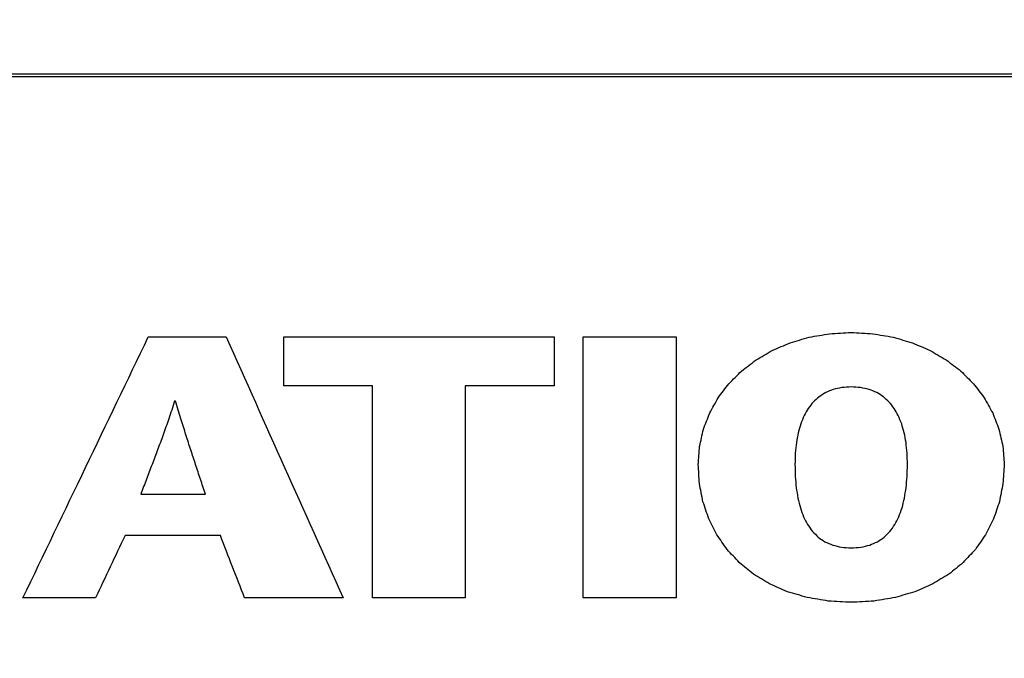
# Model space of a CAD drawing. Header units: inches. Extents: x 0 to 34, y 0 to 22.
# Tile 20 of 76: x 5.172 to 5.447, y 17.013 to 17.191. Entities that reach past the tile are written whole.
import ezdxf

# ---------------------------------------------------------------- set-up
doc = ezdxf.new("R2010")
doc.units = ezdxf.units.IN
doc.header["$LTSCALE"] = 1.87
doc.header["$MEASUREMENT"] = 0
doc.layers.get('0').update_dxf_attribs({"linetype": 'CONTINUOUS'})
doc.layers.add('DATUMCURVES', color=7, linetype='CONTINUOUS')
doc.layers.add('DIMENSIONS', color=7, linetype='CONTINUOUS')
doc.styles.get("Standard").update_dxf_attribs({"font": 'txt', "width": 0.8})
doc.dimstyles.new('DIMSTYLE_1', dxfattribs={"dimtxt": 0.125, "dimasz": 0.18, "dimexe": 0.18, "dimexo": 0.0625, "dimgap": 0.09, "dimtad": 0, "dimtih": 1, "dimtoh": 1, "dimlfac": 2, "dimzin": 4, "dimdsep": 46, "dimtxsty": 'STANDARD', "dimblk": '_FILLED', "dimblk1": '_FILLED', "dimblk2": '_FILLED', "dimcen": 0.09, "dimadec": 0, "dimazin": 0, "dimtp": 0.01, "dimtm": 0.01, "dimtfac": 1, "dimtofl": 0, "dimtmove": 0, "dimatfit": 3, "dimldrblk": '_FILLED', "dimfxl": 1, "dimtolj": 1, "dimtzin": 4, "dimarcsym": 0})

# ---------------------------------------------------------------- blocks, each defined once
blk = doc.blocks.new('_FILLED')
at = {"color": 0, "linetype": 'BYBLOCK'}
blk.add_solid([(0, 0), (-1, 0.1736), (-1, -0.1736)], dxfattribs=at)
blk = doc.blocks.new('*D4')
at = {"layer": 'DIMENSIONS', "color": 2, "linetype": 'CONTINUOUS'}
for p, q in [((4.21834, 15.73247), (4.21834, 19.55047)), ((9.9503, 18.05047), (9.9503, 19.55047)), ((4.21834, 19.42547), (7.29977, 19.42547)), ((9.9503, 19.42547), (8.74977, 19.42547)), ((9.9503, 16.50913), (9.9503, 17.80047))]:
    blk.add_line(p, q, dxfattribs=at)
at = {"layer": 'DIMENSIONS', "color": 2, "linetype": 'CONTINUOUS', "xscale": 0.18, "yscale": 0.18, "zscale": 0.18, "rotation": 180}
blk.add_blockref('_FILLED', (4.21834, 19.42547), dxfattribs=at)
at = {"layer": 'DIMENSIONS', "color": 2, "linetype": 'CONTINUOUS', "xscale": 0.18, "yscale": 0.18, "zscale": 0.18}
blk.add_blockref('_FILLED', (9.9503, 19.42547), dxfattribs=at)
at = {"layer": 'DIMENSIONS', "color": 2, "linetype": 'CONTINUOUS', "width": 0.8}
for s, p in [('[', (7.98727, 19.36297)), (']', (8.58727, 19.36297)), ('11.46', (7.36227, 19.36297)), ('291.2', (8.08727, 19.36297))]:
    blk.add_text(s, height=0.125, dxfattribs=at).set_placement(p)

msp = doc.modelspace()

# ---------------------------------------------------------------- linework, layer by layer
at = {"color": 7, "linetype": 'CONTINUOUS'}
for p, q in [((9.7053, 17.17622), (4.46334, 17.17622)), ((9.56132, 17.17547), (4.60732, 17.17547))]:
    msp.add_line(p, q, dxfattribs=at)
at = {"layer": 'DATUMCURVES', "color": 40, "linetype": 'CONTINUOUS'}
for points in [[(5.17322, 17.0302, 4.06429), (5.18486, 17.05445, 4.04914), (5.1965, 17.0787, 4.03399), (5.20815, 17.10295, 4.01883)], [(5.20815, 17.10295, 4.01883), (5.21538, 17.10295, 4.01883), (5.22261, 17.10295, 4.01883), (5.22984, 17.10295, 4.01883)], [(5.22984, 17.10295, 4.01883), (5.24071, 17.0787, 4.03399), (5.25157, 17.05445, 4.04914), (5.26244, 17.0302, 4.06429)], [(5.24591, 17.08935, 4.02734), (5.24591, 17.09388, 4.0245), (5.24591, 17.09842, 4.02166), (5.24591, 17.10296, 4.01883)], [(5.24591, 17.10296, 4.01883), (5.27103, 17.10296, 4.01883), (5.29615, 17.10296, 4.01883), (5.32128, 17.10296, 4.01883)], [(5.32128, 17.10296, 4.01883), (5.32128, 17.09842, 4.02166), (5.32128, 17.09388, 4.0245), (5.32128, 17.08935, 4.02734)], [(5.32941, 17.03021, 4.06429), (5.32941, 17.05446, 4.04914), (5.32941, 17.07871, 4.03398), (5.32941, 17.10296, 4.01883)], [(5.32941, 17.10296, 4.01883), (5.33803, 17.10296, 4.01883), (5.34665, 17.10296, 4.01883), (5.35527, 17.10296, 4.01883)], [(5.35527, 17.10296, 4.01883), (5.35527, 17.07871, 4.03398), (5.35527, 17.05446, 4.04914), (5.35527, 17.03021, 4.06429)], [(5.38704, 17.10131, 4.01986), (5.38882, 17.10184, 4.01953), (5.3906, 17.10236, 4.0192), (5.39238, 17.10288, 4.01887)], [(5.39238, 17.10288, 4.01887), (5.39428, 17.10321, 4.01867), (5.39618, 17.10353, 4.01847), (5.39808, 17.10386, 4.01827)], [(5.39808, 17.10386, 4.01827), (5.40009, 17.10397, 4.0182), (5.40209, 17.10408, 4.01813), (5.4041, 17.10419, 4.01806)], [(5.4041, 17.10419, 4.01806), (5.4061, 17.10408, 4.01813), (5.4081, 17.10397, 4.0182), (5.41011, 17.10386, 4.01827)], [(5.41011, 17.10386, 4.01827), (5.41201, 17.10353, 4.01847), (5.41391, 17.10321, 4.01867), (5.41581, 17.10288, 4.01887)], [(5.41581, 17.10288, 4.01887), (5.41759, 17.10236, 4.0192), (5.41937, 17.10184, 4.01953), (5.42115, 17.10131, 4.01986)], [(5.38209, 17.09918, 4.02119), (5.38374, 17.09989, 4.02074), (5.38539, 17.1006, 4.0203), (5.38704, 17.10131, 4.01986)], [(5.42115, 17.10131, 4.01986), (5.4228, 17.1006, 4.0203), (5.42445, 17.09989, 4.02074), (5.4261, 17.09918, 4.02119)], [(5.37758, 17.09655, 4.02284), (5.37908, 17.09742, 4.02229), (5.38059, 17.0983, 4.02174), (5.38209, 17.09918, 4.02119)], [(5.4261, 17.09918, 4.02119), (5.4276, 17.0983, 4.02174), (5.42911, 17.09742, 4.02229), (5.43061, 17.09655, 4.02284)], [(5.37353, 17.09344, 4.02478), (5.37488, 17.09447, 4.02413), (5.37623, 17.09551, 4.02348), (5.37758, 17.09655, 4.02284)], [(5.43061, 17.09655, 4.02284), (5.43196, 17.09551, 4.02348), (5.43331, 17.09447, 4.02413), (5.43466, 17.09344, 4.02478)], [(5.37001, 17.0899, 4.02699), (5.37118, 17.09108, 4.02625), (5.37236, 17.09226, 4.02551), (5.37353, 17.09344, 4.02478)], [(5.43466, 17.09344, 4.02478), (5.43583, 17.09226, 4.02551), (5.43701, 17.09108, 4.02625), (5.43818, 17.0899, 4.02699)], [(5.27067, 17.08935, 4.02734), (5.26241, 17.08935, 4.02734), (5.25416, 17.08935, 4.02734), (5.24591, 17.08935, 4.02734)], [(5.27067, 17.03021, 4.06429), (5.27067, 17.04992, 4.05197), (5.27067, 17.06963, 4.03965), (5.27067, 17.08935, 4.02734)], [(5.32128, 17.08935, 4.02734), (5.31302, 17.08935, 4.02734), (5.30477, 17.08935, 4.02734), (5.29652, 17.08935, 4.02734)], [(5.29652, 17.08935, 4.02734), (5.29652, 17.06963, 4.03965), (5.29652, 17.04992, 4.05197), (5.29652, 17.03021, 4.06429)], [(5.36703, 17.086, 4.02943), (5.36802, 17.0873, 4.02861), (5.36901, 17.0886, 4.0278), (5.37001, 17.0899, 4.02699)], [(5.40147, 17.08884, 4.02765), (5.40068, 17.08867, 4.02776), (5.39989, 17.08849, 4.02787), (5.3991, 17.08831, 4.02798)], [(5.4041, 17.08902, 4.02754), (5.40322, 17.08896, 4.02758), (5.40235, 17.0889, 4.02761), (5.40147, 17.08884, 4.02765)], [(5.40672, 17.08884, 4.02765), (5.40585, 17.0889, 4.02761), (5.40497, 17.08896, 4.02758), (5.4041, 17.08902, 4.02754)], [(5.40909, 17.08831, 4.02798), (5.4083, 17.08849, 4.02787), (5.40751, 17.08867, 4.02776), (5.40672, 17.08884, 4.02765)], [(5.43818, 17.0899, 4.02699), (5.43917, 17.0886, 4.0278), (5.44016, 17.0873, 4.02861), (5.44116, 17.086, 4.02943)], [(5.39513, 17.08628, 4.02925), (5.39458, 17.08579, 4.02956), (5.39404, 17.0853, 4.02987), (5.3935, 17.0848, 4.03017)], [(5.39699, 17.08745, 4.02852), (5.39637, 17.08706, 4.02876), (5.39575, 17.08667, 4.02901), (5.39513, 17.08628, 4.02925)], [(5.3991, 17.08831, 4.02798), (5.3984, 17.08803, 4.02816), (5.39769, 17.08774, 4.02834), (5.39699, 17.08745, 4.02852)], [(5.4112, 17.08745, 4.02852), (5.41049, 17.08774, 4.02834), (5.40979, 17.08803, 4.02816), (5.40909, 17.08831, 4.02798)], [(5.41306, 17.08628, 4.02925), (5.41244, 17.08667, 4.02901), (5.41182, 17.08706, 4.02876), (5.4112, 17.08745, 4.02852)], [(5.41469, 17.0848, 4.03017), (5.41414, 17.0853, 4.02987), (5.4136, 17.08579, 4.02956), (5.41306, 17.08628, 4.02925)], [(5.2155, 17.08508, 4.03), (5.21523, 17.08424, 4.03053), (5.21495, 17.08339, 4.03106), (5.21468, 17.08255, 4.03158)], [(5.21575, 17.08508, 4.03), (5.21566, 17.08508, 4.03), (5.21558, 17.08508, 4.03), (5.2155, 17.08508, 4.03)], [(5.2165, 17.08255, 4.03158), (5.21625, 17.08339, 4.03106), (5.216, 17.08424, 4.03053), (5.21575, 17.08508, 4.03)], [(5.36465, 17.08175, 4.03208), (5.36544, 17.08316, 4.0312), (5.36624, 17.08458, 4.03031), (5.36703, 17.086, 4.02943)], [(5.3935, 17.0848, 4.03017), (5.39304, 17.08422, 4.03054), (5.39258, 17.08363, 4.03091), (5.39212, 17.08304, 4.03127)], [(5.41607, 17.08304, 4.03127), (5.41561, 17.08363, 4.03091), (5.41515, 17.08422, 4.03054), (5.41469, 17.0848, 4.03017)], [(5.44116, 17.086, 4.02943), (5.44195, 17.08458, 4.03031), (5.44275, 17.08316, 4.0312), (5.44354, 17.08175, 4.03208)], [(5.21468, 17.08255, 4.03158), (5.21441, 17.08175, 4.03208), (5.21414, 17.08095, 4.03258), (5.21388, 17.08014, 4.03308)], [(5.21723, 17.08014, 4.03308), (5.21699, 17.08095, 4.03258), (5.21674, 17.08175, 4.03208), (5.2165, 17.08255, 4.03158)], [(5.3629, 17.0772, 4.03492), (5.36348, 17.07872, 4.03398), (5.36406, 17.08023, 4.03303), (5.36465, 17.08175, 4.03208)], [(5.39096, 17.08102, 4.03254), (5.39065, 17.08026, 4.03301), (5.39034, 17.0795, 4.03349), (5.39003, 17.07874, 4.03396)], [(5.39212, 17.08304, 4.03127), (5.39173, 17.08237, 4.03169), (5.39134, 17.08169, 4.03212), (5.39096, 17.08102, 4.03254)], [(5.41723, 17.08102, 4.03254), (5.41684, 17.08169, 4.03212), (5.41646, 17.08237, 4.03169), (5.41607, 17.08304, 4.03127)], [(5.41817, 17.07874, 4.03396), (5.41785, 17.0795, 4.03349), (5.41754, 17.08026, 4.03301), (5.41723, 17.08102, 4.03254)], [(5.44354, 17.08175, 4.03208), (5.44412, 17.08023, 4.03303), (5.44471, 17.07872, 4.03398), (5.44529, 17.0772, 4.03492)], [(5.21308, 17.07785, 4.03452), (5.21281, 17.07711, 4.03498), (5.21255, 17.07638, 4.03544), (5.21229, 17.07564, 4.0359)], [(5.21388, 17.08014, 4.03308), (5.21361, 17.07938, 4.03356), (5.21334, 17.07861, 4.03404), (5.21308, 17.07785, 4.03452)], [(5.21795, 17.07785, 4.03452), (5.21771, 17.07861, 4.03404), (5.21747, 17.07938, 4.03356), (5.21723, 17.08014, 4.03308)], [(5.21864, 17.07564, 4.0359), (5.21841, 17.07638, 4.03544), (5.21818, 17.07711, 4.03498), (5.21795, 17.07785, 4.03452)], [(5.39003, 17.07874, 4.03396), (5.38979, 17.0779, 4.03449), (5.38955, 17.07706, 4.03501), (5.38931, 17.07622, 4.03554)], [(5.41888, 17.07622, 4.03554), (5.41864, 17.07706, 4.03501), (5.4184, 17.0779, 4.03449), (5.41817, 17.07874, 4.03396)], [(5.21229, 17.07564, 4.0359), (5.21203, 17.07493, 4.03634), (5.21177, 17.07422, 4.03679), (5.21151, 17.0735, 4.03723)], [(5.21933, 17.0735, 4.03723), (5.2191, 17.07422, 4.03679), (5.21887, 17.07493, 4.03634), (5.21864, 17.07564, 4.0359)], [(5.36182, 17.07241, 4.03792), (5.36218, 17.074, 4.03692), (5.36254, 17.0756, 4.03592), (5.3629, 17.0772, 4.03492)], [(5.38931, 17.07622, 4.03554), (5.38914, 17.0753, 4.03611), (5.38897, 17.07439, 4.03668), (5.38881, 17.07348, 4.03725)], [(5.41939, 17.07348, 4.03725), (5.41922, 17.07439, 4.03668), (5.41905, 17.0753, 4.03611), (5.41888, 17.07622, 4.03554)], [(5.44529, 17.0772, 4.03492), (5.44565, 17.0756, 4.03592), (5.44601, 17.074, 4.03692), (5.44637, 17.07241, 4.03792)], [(5.21151, 17.0735, 4.03723), (5.21125, 17.07281, 4.03767), (5.21099, 17.07212, 4.0381), (5.21074, 17.07143, 4.03853)], [(5.22001, 17.07143, 4.03853), (5.21978, 17.07212, 4.0381), (5.21955, 17.07281, 4.03767), (5.21933, 17.0735, 4.03723)], [(5.36145, 17.06741, 4.04104), (5.36157, 17.06907, 4.04), (5.36169, 17.07074, 4.03896), (5.36182, 17.07241, 4.03792)], [(5.38881, 17.07348, 4.03725), (5.38871, 17.0725, 4.03786), (5.38861, 17.07152, 4.03848), (5.38851, 17.07054, 4.03909)], [(5.41968, 17.07054, 4.03909), (5.41958, 17.07152, 4.03848), (5.41948, 17.0725, 4.03786), (5.41939, 17.07348, 4.03725)], [(5.44637, 17.07241, 4.03792), (5.44649, 17.07074, 4.03896), (5.44662, 17.06907, 4.04), (5.44674, 17.06741, 4.04104)], [(5.21074, 17.07143, 4.03853), (5.21048, 17.07074, 4.03896), (5.21022, 17.07006, 4.03938), (5.20997, 17.06938, 4.03981)], [(5.22068, 17.06938, 4.03981), (5.22045, 17.07006, 4.03938), (5.22023, 17.07074, 4.03896), (5.22001, 17.07143, 4.03853)], [(5.38851, 17.07054, 4.03909), (5.38847, 17.06949, 4.03974), (5.38844, 17.06845, 4.04039), (5.38841, 17.06741, 4.04104)], [(5.41978, 17.06741, 4.04104), (5.41975, 17.06845, 4.04039), (5.41971, 17.06949, 4.03974), (5.41968, 17.07054, 4.03909)], [(5.20919, 17.06736, 4.04108), (5.20893, 17.06668, 4.0415), (5.20867, 17.06601, 4.04192), (5.20842, 17.06533, 4.04234)], [(5.20997, 17.06938, 4.03981), (5.20971, 17.06871, 4.04023), (5.20945, 17.06803, 4.04065), (5.20919, 17.06736, 4.04108)], [(5.22135, 17.06736, 4.04108), (5.22112, 17.06803, 4.04065), (5.2209, 17.06871, 4.04023), (5.22068, 17.06938, 4.03981)], [(5.22202, 17.06533, 4.04234), (5.22179, 17.06601, 4.04192), (5.22157, 17.06668, 4.0415), (5.22135, 17.06736, 4.04108)], [(5.36179, 17.06208, 4.04437), (5.36167, 17.06386, 4.04326), (5.36156, 17.06563, 4.04215), (5.36145, 17.06741, 4.04104)], [(5.38841, 17.06741, 4.04104), (5.38844, 17.06629, 4.04174), (5.38847, 17.06518, 4.04244), (5.3885, 17.06406, 4.04313)], [(5.41969, 17.06406, 4.04313), (5.41972, 17.06518, 4.04244), (5.41975, 17.06629, 4.04174), (5.41978, 17.06741, 4.04104)], [(5.44674, 17.06741, 4.04104), (5.44663, 17.06563, 4.04215), (5.44652, 17.06386, 4.04326), (5.44641, 17.06208, 4.04437)], [(5.20842, 17.06533, 4.04234), (5.20816, 17.06465, 4.04276), (5.2079, 17.06397, 4.04319), (5.20764, 17.06329, 4.04361)], [(5.2227, 17.06329, 4.04361), (5.22247, 17.06397, 4.04319), (5.22224, 17.06465, 4.04276), (5.22202, 17.06533, 4.04234)], [(5.20764, 17.06329, 4.04361), (5.20738, 17.0626, 4.04405), (5.20712, 17.06191, 4.04448), (5.20686, 17.06122, 4.04491)], [(5.22338, 17.06122, 4.04491), (5.22315, 17.06191, 4.04448), (5.22292, 17.0626, 4.04405), (5.2227, 17.06329, 4.04361)], [(5.36278, 17.05701, 4.04754), (5.36245, 17.0587, 4.04648), (5.36212, 17.06039, 4.04543), (5.36179, 17.06208, 4.04437)], [(5.3885, 17.06406, 4.04313), (5.38859, 17.06302, 4.04379), (5.38868, 17.06197, 4.04444), (5.38877, 17.06092, 4.0451)], [(5.41942, 17.06092, 4.0451), (5.41951, 17.06197, 4.04444), (5.4196, 17.06302, 4.04379), (5.41969, 17.06406, 4.04313)], [(5.44641, 17.06208, 4.04437), (5.44607, 17.06039, 4.04543), (5.44574, 17.0587, 4.04648), (5.44541, 17.05701, 4.04754)], [(5.20686, 17.06122, 4.04491), (5.20659, 17.06051, 4.04535), (5.20633, 17.0598, 4.0458), (5.20607, 17.05909, 4.04624)], [(5.20607, 17.05909, 4.04624), (5.21207, 17.05909, 4.04624), (5.21807, 17.05909, 4.04624), (5.22408, 17.05909, 4.04624)], [(5.22408, 17.05909, 4.04624), (5.22384, 17.0598, 4.0458), (5.22361, 17.06051, 4.04535), (5.22338, 17.06122, 4.04491)], [(5.38877, 17.06092, 4.0451), (5.38893, 17.05994, 4.04571), (5.38908, 17.05896, 4.04632), (5.38924, 17.05798, 4.04693)], [(5.41895, 17.05798, 4.04693), (5.41911, 17.05896, 4.04632), (5.41926, 17.05994, 4.04571), (5.41942, 17.06092, 4.0451)], [(5.36441, 17.05223, 4.05053), (5.36386, 17.05383, 4.04953), (5.36332, 17.05542, 4.04853), (5.36278, 17.05701, 4.04754)], [(5.38924, 17.05798, 4.04693), (5.38947, 17.05708, 4.0475), (5.38969, 17.05617, 4.04806), (5.38992, 17.05527, 4.04863)], [(5.41828, 17.05527, 4.04863), (5.4185, 17.05617, 4.04806), (5.41873, 17.05708, 4.0475), (5.41895, 17.05798, 4.04693)], [(5.44541, 17.05701, 4.04754), (5.44487, 17.05542, 4.04853), (5.44432, 17.05383, 4.04953), (5.44378, 17.05223, 4.05053)], [(5.38992, 17.05527, 4.04863), (5.39021, 17.05445, 4.04914), (5.39051, 17.05363, 4.04965), (5.39081, 17.05281, 4.05016)], [(5.41738, 17.05281, 4.05016), (5.41768, 17.05363, 4.04965), (5.41798, 17.05445, 4.04914), (5.41828, 17.05527, 4.04863)], [(5.36665, 17.04778, 4.05331), (5.3659, 17.04926, 4.05238), (5.36515, 17.05075, 4.05145), (5.36441, 17.05223, 4.05053)], [(5.39081, 17.05281, 4.05016), (5.39118, 17.05208, 4.05062), (5.39156, 17.05135, 4.05108), (5.39193, 17.05062, 4.05153)], [(5.39193, 17.05062, 4.05153), (5.39238, 17.04998, 4.05193), (5.39284, 17.04935, 4.05233), (5.39329, 17.04871, 4.05273)], [(5.4149, 17.04871, 4.05273), (5.41535, 17.04935, 4.05233), (5.4158, 17.04998, 4.05193), (5.41626, 17.05062, 4.05153)], [(5.41626, 17.05062, 4.05153), (5.41663, 17.05135, 4.05108), (5.41701, 17.05208, 4.05062), (5.41738, 17.05281, 4.05016)], [(5.44378, 17.05223, 4.05053), (5.44303, 17.05075, 4.05145), (5.44229, 17.04926, 4.05238), (5.44154, 17.04778, 4.05331)], [(5.36949, 17.0437, 4.05586), (5.36854, 17.04506, 4.05501), (5.3676, 17.04642, 4.05416), (5.36665, 17.04778, 4.05331)], [(5.39329, 17.04871, 4.05273), (5.39383, 17.04818, 4.05306), (5.39437, 17.04764, 4.05339), (5.39491, 17.04711, 4.05373)], [(5.41328, 17.04711, 4.05373), (5.41382, 17.04764, 4.05339), (5.41436, 17.04818, 4.05306), (5.4149, 17.04871, 4.05273)], [(5.44154, 17.04778, 4.05331), (5.4406, 17.04642, 4.05416), (5.43965, 17.04506, 4.05501), (5.43871, 17.0437, 4.05586)], [(5.20166, 17.04756, 4.05345), (5.19892, 17.04177, 4.05706), (5.19618, 17.03599, 4.06068), (5.19344, 17.0302, 4.06429)], [(5.22825, 17.04756, 4.05345), (5.21938, 17.04756, 4.05345), (5.21052, 17.04756, 4.05345), (5.20166, 17.04756, 4.05345)], [(5.23499, 17.0302, 4.06429), (5.23274, 17.03599, 4.06068), (5.23049, 17.04177, 4.05706), (5.22825, 17.04756, 4.05345)], [(5.39491, 17.04711, 4.05373), (5.39553, 17.04668, 4.05399), (5.39616, 17.04626, 4.05426), (5.39678, 17.04583, 4.05452)], [(5.39678, 17.04583, 4.05452), (5.3975, 17.04552, 4.05472), (5.39821, 17.04521, 4.05492), (5.39893, 17.0449, 4.05511)], [(5.40926, 17.0449, 4.05511), (5.40997, 17.04521, 4.05492), (5.41069, 17.04552, 4.05472), (5.41141, 17.04583, 4.05452)], [(5.41141, 17.04583, 4.05452), (5.41203, 17.04626, 4.05426), (5.41266, 17.04668, 4.05399), (5.41328, 17.04711, 4.05373)], [(5.37289, 17.04003, 4.05815), (5.37176, 17.04125, 4.05739), (5.37062, 17.04248, 4.05662), (5.36949, 17.0437, 4.05586)], [(5.39893, 17.0449, 4.05511), (5.39974, 17.0447, 4.05523), (5.40055, 17.04451, 4.05535), (5.40137, 17.04432, 4.05547)], [(5.40137, 17.04432, 4.05547), (5.40228, 17.04425, 4.05551), (5.40319, 17.04419, 4.05555), (5.4041, 17.04412, 4.05559)], [(5.4041, 17.04412, 4.05559), (5.405, 17.04419, 4.05555), (5.40591, 17.04425, 4.05551), (5.40682, 17.04432, 4.05547)], [(5.40682, 17.04432, 4.05547), (5.40763, 17.04451, 4.05535), (5.40844, 17.0447, 4.05523), (5.40926, 17.0449, 4.05511)], [(5.43871, 17.0437, 4.05586), (5.43757, 17.04248, 4.05662), (5.43643, 17.04125, 4.05739), (5.4353, 17.04003, 4.05815)], [(5.37685, 17.03681, 4.06016), (5.37553, 17.03789, 4.05949), (5.37421, 17.03896, 4.05882), (5.37289, 17.04003, 4.05815)], [(5.4353, 17.04003, 4.05815), (5.43398, 17.03896, 4.05882), (5.43266, 17.03789, 4.05949), (5.43134, 17.03681, 4.06016)], [(5.38133, 17.03409, 4.06186), (5.37983, 17.035, 4.06129), (5.37834, 17.03591, 4.06073), (5.37685, 17.03681, 4.06016)], [(5.43134, 17.03681, 4.06016), (5.42985, 17.03591, 4.06073), (5.42835, 17.035, 4.06129), (5.42686, 17.03409, 4.06186)], [(5.38632, 17.0319, 4.06323), (5.38465, 17.03263, 4.06277), (5.38299, 17.03336, 4.06232), (5.38133, 17.03409, 4.06186)], [(5.42686, 17.03409, 4.06186), (5.4252, 17.03336, 4.06232), (5.42353, 17.03263, 4.06277), (5.42187, 17.0319, 4.06323)], [(5.39179, 17.03029, 4.06424), (5.38996, 17.03083, 4.0639), (5.38814, 17.03137, 4.06357), (5.38632, 17.0319, 4.06323)], [(5.42187, 17.0319, 4.06323), (5.42005, 17.03137, 4.06357), (5.41822, 17.03083, 4.0639), (5.4164, 17.03029, 4.06424)], [(5.19344, 17.0302, 4.06429), (5.1867, 17.0302, 4.06429), (5.17996, 17.0302, 4.06429), (5.17322, 17.0302, 4.06429)], [(5.26244, 17.0302, 4.06429), (5.25329, 17.0302, 4.06429), (5.24414, 17.0302, 4.06429), (5.23499, 17.0302, 4.06429)], [(5.29652, 17.03021, 4.06429), (5.2879, 17.03021, 4.06429), (5.27928, 17.03021, 4.06429), (5.27067, 17.03021, 4.06429)], [(5.35527, 17.03021, 4.06429), (5.34665, 17.03021, 4.06429), (5.33803, 17.03021, 4.06429), (5.32941, 17.03021, 4.06429)], [(5.39772, 17.02929, 4.06486), (5.39574, 17.02962, 4.06465), (5.39376, 17.02996, 4.06445), (5.39179, 17.03029, 4.06424)], [(5.4041, 17.02895, 4.06507), (5.40197, 17.02906, 4.065), (5.39985, 17.02918, 4.06493), (5.39772, 17.02929, 4.06486)], [(5.41047, 17.02929, 4.06486), (5.40834, 17.02918, 4.06493), (5.40622, 17.02906, 4.065), (5.4041, 17.02895, 4.06507)], [(5.4164, 17.03029, 4.06424), (5.41442, 17.02996, 4.06445), (5.41244, 17.02962, 4.06465), (5.41047, 17.02929, 4.06486)]]:
    msp.add_open_spline(points, degree=3, dxfattribs=at)

# ---------------------------------------------------------------- dimensions: what is measured, and where the dimension line sits
at = {"layer": 'DIMENSIONS', "color": 2, "linetype": 'CONTINUOUS'}
dim = msp.add_linear_dim(base=(9.9503, 19.42547), p1=(4.21834, 15.73247), p2=(9.9503, 16.50913), dimstyle='DIMSTYLE_1', dxfattribs=at)
dim.commit()
dim.dimension.update_dxf_attribs({"geometry": '*D4', "text_midpoint": (8.02477, 19.42547), "dimtype": 160})

doc.saveas('drawing.dxf')
